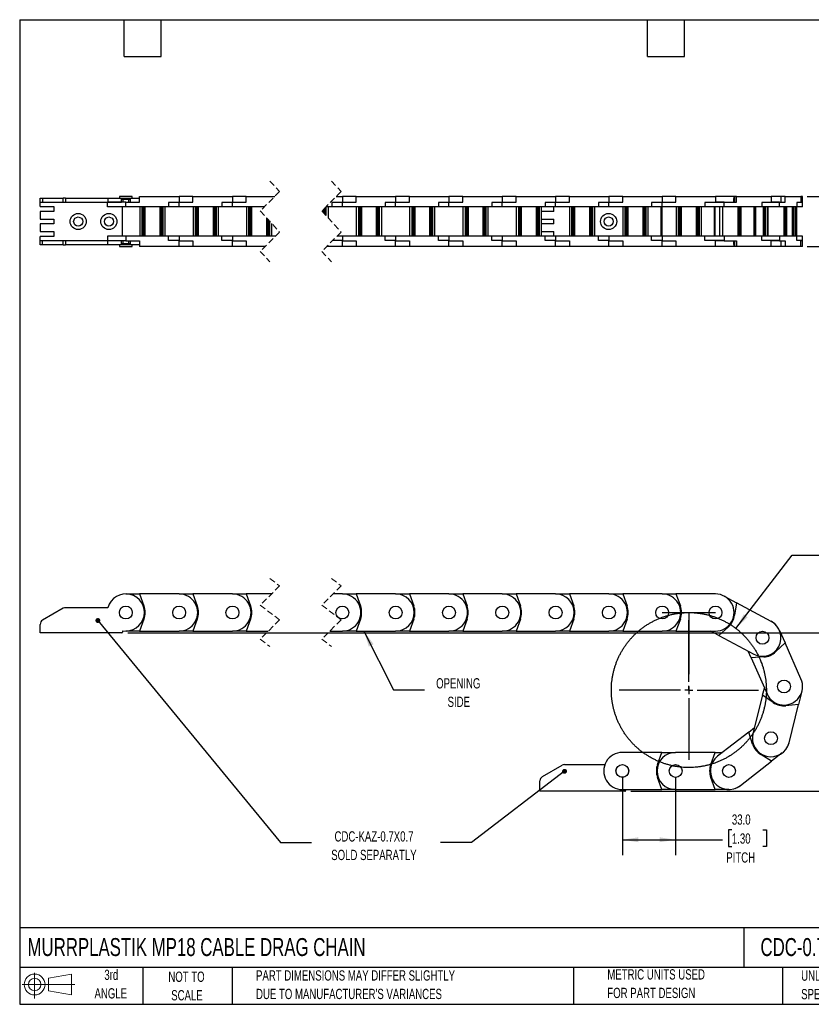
# Model space of a CAD drawing. Header units: millimetres. Extents: x 19 to 819, y 19 to 629.
# Tile 1 of 6: x 19 to 509, y 19 to 629. Entities that reach past the tile are written whole.
import ezdxf

# ---------------------------------------------------------------- set-up
doc = ezdxf.new("R2010")
doc.units = ezdxf.units.MM
doc.header["$LTSCALE"] = 3
doc.linetypes.add('CENTERX2', pattern=[20.32, 12.7, -2.54, 2.54, -2.54])
doc.linetypes.add('HIDDEN', pattern=[1.905, 1.27, -0.635])
doc.layers.add('CENTER', color=40, linetype='CENTERX2')
doc.layers.add('SLD-DEFPOINTS', color=7, linetype='Continuous')
doc.layers.add('DIMENSIONS', color=140, linetype='Continuous', lineweight=25)
doc.layers.add('TEXT', color=140, linetype='Continuous', lineweight=25)
doc.styles.add('SLDTEXTSTYLE0', font='TXT', dxfattribs={"width": 0.7})
doc.dimstyles.new('SLDDIMSTYLE0', dxfattribs={"dimtxt": 6.474023, "dimasz": 9.906, "dimexe": 0, "dimexo": 0.0625, "dimgap": 1.618506, "dimtad": 0, "dimtih": 1, "dimtoh": 1, "dimrnd": 1e-09, "dimzin": 4, "dimdsep": 46, "dimtxsty": 'SLDTEXTSTYLE0', "dimsah": 1, "dimcen": 0, "dimadec": 0, "dimazin": 1, "dimtfac": 1, "dimtofl": 0, "dimtmove": 0, "dimatfit": 3, "dimfxl": 0, "dimfrac": 2, "dimtolj": 1, "dimtzin": 12, "dimarcsym": 0})
doc.dimstyles.new('SLDDIMSTYLE1', dxfattribs={"dimtxt": 6.474023, "dimasz": 9.906, "dimexe": 0, "dimexo": 0.0625, "dimgap": 1.618506, "dimtad": 0, "dimtih": 1, "dimtoh": 1, "dimrnd": 1e-09, "dimzin": 4, "dimdsep": 46, "dimtxsty": 'SLDTEXTSTYLE0', "dimsah": 1, "dimcen": 0.09, "dimadec": 0, "dimazin": 1, "dimtfac": 1, "dimtofl": 0, "dimtmove": 0, "dimatfit": 3, "dimfxl": 0, "dimfrac": 2, "dimtolj": 1, "dimtzin": 12, "dimarcsym": 0})
doc.dimstyles.new('SLDDIMSTYLE2', dxfattribs={"dimtxt": 0.18, "dimasz": 3.048, "dimexe": 0, "dimexo": 0.0625, "dimgap": 0, "dimtad": 0, "dimtih": 1, "dimtoh": 1, "dimdec": 0, "dimrnd": 1e-09, "dimzin": 0, "dimdsep": 46, "dimtxsty": 'Standard', "dimblk1": 'DOT', "dimblk2": 'DOT', "dimsah": 1, "dimcen": 0.09, "dimadec": 0, "dimazin": 0, "dimtfac": 3.048, "dimtdec": 0, "dimtofl": 0, "dimtmove": 0, "dimatfit": 3, "dimldrblk": 'DOT', "dimfxl": 0, "dimfrac": 2, "dimtolj": 1, "dimtzin": 0, "dimarcsym": 0})
doc.dimstyles.new('SLDDIMSTYLE3', dxfattribs={"dimtxt": 0.18, "dimasz": 9.906, "dimexe": 0, "dimexo": 0.0625, "dimgap": 0, "dimtad": 0, "dimtih": 1, "dimtoh": 1, "dimdec": 0, "dimrnd": 1e-09, "dimzin": 0, "dimdsep": 46, "dimtxsty": 'Standard', "dimsah": 1, "dimcen": 0.09, "dimadec": 0, "dimazin": 0, "dimtfac": 9.906, "dimtdec": 0, "dimtofl": 0, "dimtmove": 0, "dimatfit": 3, "dimfxl": 0, "dimfrac": 2, "dimtolj": 1, "dimtzin": 0, "dimarcsym": 0})

# ---------------------------------------------------------------- blocks, each defined once
blk = doc.blocks.new('Block11')
at = {"color": 7, "linetype": 'Continuous', "lineweight": 18}
for p, q in [((7.77, 15.93), (7.77, 0)), ((16.44, 12.5), (30.53, 15.1)), ((16.44, 4.79), (16.44, 12.5)), ((30.53, 15.1), (30.53, 2.19)), ((0, 8.65), (32.62, 8.65)), ((16.44, 4.79), (30.53, 2.19))]:
    blk.add_line(p, q, dxfattribs=at)
for radius in [6.45, 3.86]:
    blk.add_circle((7.77, 8.65), radius, dxfattribs=at)
blk = doc.blocks.new('Block12')
at = {"layer": 'SLD-DEFPOINTS'}
blk.add_blockref('Block11', (0, 0), dxfattribs=at)
blk = doc.blocks.new('SW_BROKEN_VIEW_0')
at = {"color": 0, "linetype": 'CENTERX2'}
for p, q in [((0, 0), (33, 0)), ((16.5, 0), (16.5, -48))]:
    blk.add_line(p, q, dxfattribs=at)
at = {"color": 0}
blk.add_open_spline([(62.4, -33.97), (61.76, -32), (61.03, -30.07), (60.21, -28.17), (59.32, -26.31), (58.35, -24.49), (57.3, -22.71), (56.17, -20.98), (54.97, -19.3), (53.7, -17.67), (52.36, -16.1), (50.96, -14.58), (49.49, -13.13), (47.96, -11.74), (46.37, -10.42), (44.72, -9.17), (43.03, -8), (41.28, -6.89), (39.49, -5.86), (37.66, -4.91), (35.78, -4.04), (33.87, -3.25), (31.93, -2.55), (29.96, -1.93), (27.97, -1.39), (25.95, -0.94), (23.92, -0.58), (21.87, -0.3), (19.81, -0.11), (17.75, -0.02), (15.69, -0.01), (13.62, -0.09), (11.56, -0.25), (9.51, -0.51), (7.48, -0.86), (5.46, -1.29), (3.46, -1.81), (1.48, -2.41), (-0.47, -3.1), (-2.38, -3.87), (-4.26, -4.72), (-6.11, -5.66), (-7.91, -6.67), (-9.66, -7.76), (-11.37, -8.92), (-13.02, -10.15), (-14.63, -11.46), (-16.17, -12.83), (-17.65, -14.27), (-19.07, -15.77), (-20.42, -17.33), (-21.71, -18.95), (-22.92, -20.62), (-24.07, -22.34), (-25.13, -24.11), (-26.12, -25.92), (-27.03, -27.78), (-27.86, -29.67), (-28.61, -31.59), (-29.27, -33.55), (-29.85, -35.53), (-30.35, -37.54), (-30.75, -39.56), (-31.07, -41.6), (-31.3, -43.66), (-31.45, -45.72), (-31.5, -47.78), (-31.46, -49.85), (-31.34, -51.91), (-31.13, -53.96), (-30.83, -56.01), (-30.44, -58.04), (-29.96, -60.05), (-29.4, -62.03), (-28.76, -64), (-28.03, -65.93), (-27.21, -67.83), (-26.32, -69.69), (-25.35, -71.51), (-24.3, -73.29), (-23.17, -75.02), (-21.97, -76.7), (-20.7, -78.33), (-19.36, -79.9), (-17.96, -81.42), (-16.49, -82.87), (-14.96, -84.26), (-13.37, -85.58), (-11.72, -86.83), (-10.03, -88), (-8.28, -89.11), (-6.49, -90.14), (-4.66, -91.09), (-2.78, -91.96), (-0.87, -92.75), (1.07, -93.45), (3.04, -94.07), (5.03, -94.61), (7.05, -95.06), (9.08, -95.42), (11.13, -95.7), (13.19, -95.89), (15.25, -95.98), (17.31, -95.99), (19.38, -95.91), (21.44, -95.75), (23.49, -95.49), (25.52, -95.14), (27.54, -94.71), (29.54, -94.19), (31.52, -93.59), (33.47, -92.9), (35.38, -92.13), (37.26, -91.28), (39.11, -90.34), (40.91, -89.33), (42.66, -88.24), (44.37, -87.08), (46.02, -85.85), (47.63, -84.54), (49.17, -83.17), (50.65, -81.73), (52.07, -80.23), (53.42, -78.67), (54.71, -77.05), (55.92, -75.38), (57.07, -73.66), (58.13, -71.89), (59.12, -70.08), (60.03, -68.22), (60.86, -66.33), (61.61, -64.41), (62.27, -62.45), (62.85, -60.47), (63.35, -58.46), (63.75, -56.44), (64.07, -54.4), (64.3, -52.34), (64.45, -50.28), (64.5, -48.22), (64.46, -46.15), (64.34, -44.09), (64.13, -42.04), (63.83, -39.99), (63.44, -37.96), (62.96, -35.95), (62.4, -33.97), (62.6, -34.63), (62.4, -33.97)], degree=3, knots=[0, 0, 0, 0, 0.006849, 0.013698, 0.020548, 0.027397, 0.034246, 0.041096, 0.047945, 0.054794, 0.061644, 0.068493, 0.075342, 0.082192, 0.089041, 0.09589, 0.10274, 0.109589, 0.116438, 0.123287, 0.130137, 0.136986, 0.143835, 0.150685, 0.157534, 0.164383, 0.171233, 0.178082, 0.184931, 0.191781, 0.19863, 0.205479, 0.212329, 0.219178, 0.226027, 0.232877, 0.239726, 0.246575, 0.253424, 0.260274, 0.267123, 0.273972, 0.280822, 0.287671, 0.29452, 0.30137, 0.308219, 0.315068, 0.321918, 0.328767, 0.335616, 0.342466, 0.349315, 0.356164, 0.363014, 0.369863, 0.376712, 0.383562, 0.390411, 0.39726, 0.404109, 0.410959, 0.417808, 0.424657, 0.431507, 0.438356, 0.445205, 0.452055, 0.458904, 0.465753, 0.472603, 0.479452, 0.486301, 0.493151, 0.5, 0.506849, 0.513699, 0.520548, 0.527397, 0.534246, 0.541096, 0.547945, 0.554794, 0.561644, 0.568493, 0.575342, 0.582192, 0.589041, 0.59589, 0.60274, 0.609589, 0.616438, 0.623288, 0.630137, 0.636986, 0.643835, 0.650685, 0.657534, 0.664383, 0.671233, 0.678082, 0.684931, 0.691781, 0.69863, 0.705479, 0.712329, 0.719178, 0.726027, 0.732877, 0.739726, 0.746575, 0.753425, 0.760274, 0.767123, 0.773973, 0.780822, 0.787671, 0.794521, 0.80137, 0.808219, 0.815068, 0.821918, 0.828767, 0.835616, 0.842466, 0.849315, 0.856164, 0.863014, 0.869863, 0.876712, 0.883562, 0.890411, 0.89726, 0.90411, 0.910959, 0.917808, 0.924658, 0.931507, 0.938356, 0.945205, 0.952055, 0.958904, 0.965753, 0.972603, 0.979452, 0.986301, 0.993151, 1, 1, 1, 1], dxfattribs=at)
blk = doc.blocks.new('_D')
at = {"layer": 'DIMENSIONS'}
for p, q in [((539.34, 306.58), (537.17, 306.58)), ((537.17, 306.58), (537.17, 296.29)), ((558.58, 306.58), (560.76, 306.58)), ((560.76, 306.58), (560.76, 296.29)), ((462.44, 251.75), (497.15, 297.17)), ((497.15, 297.17), (513.82, 297.17)), ((537.17, 296.29), (539.34, 296.29)), ((560.76, 296.29), (558.58, 296.29))]:
    blk.add_line(p, q, dxfattribs=at)
blk.add_solid([(462.44, 251.75), (469.66, 258.7), (467.24, 260.55)], dxfattribs=at)
at = {"layer": 'DIMENSIONS', "char_height": 6.35, "attachment_point": 1, "style": 'SLDTEXTSTYLE0'}
for s, insert in [('R48.0', (536.4, 316.21)), ('1.89', (539.34, 304.47)), ('BEND RADIUS', (518.58, 292.73))]:
    blk.add_mtext(s, dxfattribs=dict(at, insert=insert))
blk = doc.blocks.new('_D_1')
at = {"layer": 'DIMENSIONS'}
for p, q in [((392.11, 159.71), (392.11, 111.4)), ((425.11, 159.71), (425.11, 111.4)), ((459.93, 126.98), (457.76, 126.98)), ((457.76, 126.98), (457.76, 116.69)), ((479.17, 126.98), (481.35, 126.98)), ((481.35, 126.98), (481.35, 116.69)), ((392.11, 120.92), (425.11, 120.92)), ((425.11, 120.92), (454.14, 120.92)), ((457.76, 116.69), (459.93, 116.69)), ((481.35, 116.69), (479.17, 116.69))]:
    blk.add_line(p, q, dxfattribs=at)
for points in [[(392.11, 120.92), (402.02, 119.4), (402.02, 122.45)], [(425.11, 120.92), (415.21, 122.45), (415.21, 119.4)]]:
    blk.add_solid(points, dxfattribs=at)
at = {"layer": 'DIMENSIONS', "char_height": 6.35, "attachment_point": 1, "style": 'SLDTEXTSTYLE0'}
for s, insert in [('33.0', (459.93, 136.62)), ('1.30', (459.93, 124.88)), ('PITCH', (456.46, 113.14))]:
    blk.add_mtext(s, dxfattribs=dict(at, insert=insert))
blk = doc.blocks.new('_D_2')
at = {"layer": 'DIMENSIONS'}
for p, q in [((86.07, 249.02), (544.03, 249.02)), ((534.51, 249.02), (534.51, 218.12)), ((524.89, 206.38), (522.72, 206.38)), ((522.72, 206.38), (522.72, 196.09)), ((544.13, 206.38), (546.3, 206.38)), ((546.3, 206.38), (546.3, 196.09)), ((522.72, 196.09), (524.89, 196.09)), ((546.3, 196.09), (544.13, 196.09)), ((534.51, 150.92), (534.51, 194.64)), ((397.42, 150.92), (544.03, 150.92))]:
    blk.add_line(p, q, dxfattribs=at)
for points in [[(534.51, 249.02), (532.99, 239.11), (536.03, 239.11)], [(534.51, 150.92), (536.03, 160.83), (532.99, 160.83)]]:
    blk.add_solid(points, dxfattribs=at)
at = {"layer": 'DIMENSIONS', "char_height": 6.35, "attachment_point": 1, "style": 'SLDTEXTSTYLE0'}
for s, insert in [('96.0', (524.89, 216.02)), ('3.78', (524.89, 204.28))]:
    blk.add_mtext(s, dxfattribs=dict(at, insert=insert))
blk = doc.blocks.new('_Dot')
at = {"color": 0, "linetype": 'ByBlock', "lineweight": -2}
blk.add_line((-0.5, 0), (-1, 0), dxfattribs=at)
at = {"color": 0, "linetype": 'ByBlock', "const_width": 0.5}
blk.add_lwpolyline([(-0.25, 0, 1), (0.25, 0, 1)], format="xyb", close=True, dxfattribs=at)
blk = doc.blocks.new('SW_CENTERMARKSYMBOL_0')
at = {"layer": 'CENTER', "color": 0}
for p, q in [((0, 5.08), (0, 50.54)), ((-5.08, 0), (-50.54, 0)), ((0, 0), (-2.54, 0)), ((0, 0), (0, 2.54)), ((0, 0), (0, -2.54)), ((0, 0), (2.54, 0)), ((5.08, 0), (50.54, 0)), ((0, -5.08), (0, -50.54))]:
    blk.add_line(p, q, dxfattribs=at)
blk = doc.blocks.new('_D_3')
at = {"layer": 'DIMENSIONS'}
for p, q in [((552.53, 539.71), (533.48, 539.71)), ((533.48, 539.71), (533.48, 519.2)), ((564.2, 539.71), (562.03, 539.71)), ((562.03, 539.71), (562.03, 529.42)), ((583.44, 539.71), (585.61, 539.71)), ((585.61, 539.71), (585.61, 529.42)), ((562.03, 529.42), (564.2, 529.42)), ((585.61, 529.42), (583.44, 529.42)), ((506.52, 519.2), (543.01, 519.2)), ((533.48, 519.2), (533.48, 488.2)), ((506.52, 488.2), (543.01, 488.2))]:
    blk.add_line(p, q, dxfattribs=at)
for points in [[(533.48, 519.2), (531.96, 509.29), (535.01, 509.29)], [(533.48, 488.2), (535.01, 498.11), (531.96, 498.11)]]:
    blk.add_solid(points, dxfattribs=at)
at = {"layer": 'DIMENSIONS', "char_height": 6.35, "attachment_point": 1, "style": 'SLDTEXTSTYLE0'}
for s, insert in [('31.0', (564.2, 549.34)), ('1.22', (564.2, 537.61))]:
    blk.add_mtext(s, dxfattribs=dict(at, insert=insert))

msp = doc.modelspace()

# ---------------------------------------------------------------- linework, layer by layer
at = {"color": 7, "linetype": 'HIDDEN', "lineweight": 18}
for p, q in [((173.936, 528.724), (179.936, 522.212)), ((212.036, 528.724), (218.036, 522.212)), ((179.936, 522.212), (167.936, 510.212)), ((218.036, 522.212), (206.036, 510.212)), ((167.936, 510.212), (179.936, 497.187)), ((206.036, 510.212), (218.036, 497.187)), ((179.936, 497.187), (167.936, 485.187)), ((218.036, 497.187), (206.036, 485.187)), ((167.936, 485.187), (173.936, 478.674)), ((206.036, 485.187), (212.036, 478.674)), ((173.936, 282.643), (179.936, 278.131)), ((212.036, 282.643), (218.036, 278.131)), ((179.936, 278.131), (167.936, 266.131)), ((218.036, 278.131), (206.036, 266.131)), ((167.936, 266.131), (179.936, 257.106)), ((206.036, 266.131), (218.036, 257.106)), ((179.936, 257.106), (167.936, 245.106)), ((218.036, 257.106), (206.036, 245.106)), ((167.936, 245.106), (173.936, 240.593)), ((206.036, 245.106), (212.036, 240.593))]:
    msp.add_line(p, q, dxfattribs=at)
for p, q in [((80.757, 519.199), (80.757, 518.049)), ((88.757, 519.199), (80.757, 519.199)), ((88.757, 518.049), (88.757, 519.199)), ((93.288, 519.199), (117.757, 519.199)), ((93.288, 515.699), (93.288, 519.199)), ((117.757, 519.199), (117.757, 515.499)), ((126.288, 519.199), (117.757, 519.199)), ((126.288, 515.699), (126.288, 519.199)), ((126.288, 519.199), (150.757, 519.199)), ((150.757, 519.199), (150.757, 515.499)), ((159.288, 519.199), (150.757, 519.199)), ((159.288, 519.199), (176.924, 519.199)), ((159.288, 515.699), (159.288, 519.199)), ((215.024, 519.199), (218.787, 519.199)), ((218.787, 519.199), (218.787, 515.499)), ((227.318, 519.199), (218.787, 519.199)), ((227.318, 515.699), (227.318, 519.199)), ((227.318, 519.199), (251.787, 519.199)), ((251.787, 519.199), (251.787, 515.499)), ((260.318, 519.199), (251.787, 519.199)), ((260.318, 515.699), (260.318, 519.199)), ((260.318, 519.199), (284.787, 519.199)), ((284.787, 519.199), (284.787, 515.499)), ((293.318, 519.199), (284.787, 519.199)), ((293.318, 515.699), (293.318, 519.199)), ((293.318, 519.199), (317.787, 519.199)), ((317.787, 519.199), (317.787, 515.499)), ((326.318, 519.199), (317.787, 519.199)), ((326.318, 519.199), (350.787, 519.199)), ((326.318, 515.699), (326.318, 519.199)), ((350.787, 519.199), (350.787, 515.499)), ((359.318, 519.199), (350.787, 519.199)), ((359.318, 515.699), (359.318, 519.199)), ((359.318, 519.199), (383.787, 519.199)), ((383.787, 519.199), (383.787, 515.499)), ((392.318, 519.199), (383.787, 519.199)), ((392.318, 519.199), (416.787, 519.199)), ((392.318, 515.699), (392.318, 519.199)), ((416.787, 519.199), (416.787, 515.499)), ((425.318, 519.199), (416.787, 519.199)), ((425.318, 519.199), (449.787, 519.199)), ((425.318, 515.699), (425.318, 519.199)), ((449.787, 519.199), (449.787, 515.499)), ((461.287, 519.199), (449.787, 519.199)), ((461.287, 517.899), (461.287, 519.199)), ((461.614, 519.199), (461.287, 519.199)), ((461.614, 519.199), (461.614, 515.699)), ((462.744, 519.199), (461.614, 519.199)), ((462.744, 515.699), (462.744, 519.199)), ((462.744, 519.199), (484.301, 519.199)), ((490.359, 519.199), (484.301, 519.199)), ((484.301, 519.199), (484.301, 515.699)), ((490.359, 515.699), (490.359, 519.199)), ((492.825, 519.199), (490.359, 519.199)), ((492.825, 515.699), (492.825, 519.199)), ((492.825, 519.199), (502.707, 519.199)), ((503.686, 519.199), (502.707, 519.199)), ((502.707, 519.199), (502.707, 515.699)), ((503.686, 515.499), (503.686, 519.199)), ((31.757, 515.699), (31.757, 518.049)), ((31.757, 518.049), (33.257, 518.049)), ((31.757, 515.699), (33.257, 515.699)), ((31.757, 512.949), (31.757, 515.699)), ((31.757, 512.949), (40.257, 512.949)), ((33.257, 518.049), (33.257, 515.699)), ((33.257, 518.049), (45.96, 518.049)), ((33.257, 515.699), (45.96, 515.699)), ((40.257, 512.949), (40.257, 509.849)), ((45.96, 515.699), (45.96, 518.049)), ((47.46, 518.049), (45.96, 518.049)), ((45.96, 515.699), (47.46, 515.699)), ((47.46, 518.049), (47.46, 515.699)), ((47.46, 518.049), (73.656, 518.049)), ((47.46, 515.699), (73.656, 515.699)), ((73.432, 512.699), (73.432, 515.699)), ((84.757, 512.699), (73.432, 512.699)), ((73.656, 518.049), (73.656, 515.699)), ((73.656, 518.049), (93.288, 518.049)), ((84.757, 515.699), (73.656, 515.699)), ((73.656, 515.699), (82.007, 515.699)), ((82.007, 517.449), (87.507, 517.449)), ((82.007, 515.699), (82.007, 517.449)), ((82.757, 494.699), (82.757, 512.699)), ((82.807, 517.449), (82.807, 515.699)), ((84.757, 512.699), (84.757, 515.699)), ((84.757, 515.699), (93.288, 515.699)), ((111.221, 512.699), (84.757, 512.699)), ((86.707, 515.699), (86.707, 517.449)), ((87.507, 517.449), (87.507, 515.699)), ((93.407, 512.699), (93.407, 494.699)), ((94.907, 494.699), (94.907, 512.699)), ((95.157, 512.699), (95.157, 494.699)), ((95.457, 494.699), (95.457, 512.699)), ((96.087, 494.699), (96.087, 512.699)), ((96.283, 512.699), (96.283, 494.699)), ((96.757, 494.699), (96.757, 512.699)), ((105.757, 512.699), (105.757, 494.699)), ((106.232, 494.699), (106.232, 512.699)), ((106.427, 512.699), (106.427, 494.699)), ((107.058, 512.699), (107.058, 494.699)), ((107.358, 494.699), (107.358, 512.699)), ((107.607, 512.699), (107.607, 494.699)), ((109.107, 494.699), (109.107, 512.699)), ((111.221, 515.499), (111.221, 512.699)), ((117.757, 515.499), (111.221, 515.499)), ((117.757, 512.699), (111.221, 512.699)), ((117.757, 512.699), (117.757, 515.699)), ((117.757, 515.699), (126.288, 515.699)), ((144.221, 512.699), (117.757, 512.699)), ((126.407, 512.699), (126.407, 494.699)), ((127.907, 494.699), (127.907, 512.699)), ((128.157, 512.699), (128.157, 494.699)), ((128.457, 494.699), (128.457, 512.699)), ((129.087, 494.699), (129.087, 512.699)), ((129.283, 512.699), (129.283, 494.699)), ((129.757, 494.699), (129.757, 512.699)), ((138.757, 512.699), (138.757, 494.699)), ((139.232, 494.699), (139.232, 512.699)), ((139.427, 512.699), (139.427, 494.699)), ((140.058, 512.699), (140.058, 494.699)), ((140.358, 494.699), (140.358, 512.699)), ((140.607, 512.699), (140.607, 494.699)), ((142.107, 494.699), (142.107, 512.699)), ((144.221, 515.499), (144.221, 512.699)), ((150.757, 515.499), (144.221, 515.499)), ((150.757, 512.699), (144.221, 512.699)), ((150.757, 512.699), (150.757, 515.699)), ((150.757, 515.699), (159.288, 515.699)), ((170.424, 512.699), (150.757, 512.699)), ((159.407, 512.699), (159.407, 494.699)), ((160.907, 494.699), (160.907, 512.699)), ((161.157, 512.699), (161.157, 494.699)), ((161.457, 494.699), (161.457, 512.699)), ((162.087, 494.699), (162.087, 512.699)), ((162.283, 512.699), (162.283, 494.699)), ((162.757, 494.699), (162.757, 512.699)), ((208.088, 512.263), (208.088, 507.985)), ((208.388, 507.66), (208.388, 512.563)), ((212.251, 512.699), (208.524, 512.699)), ((208.637, 512.699), (208.637, 507.389)), ((210.137, 505.761), (210.137, 512.699)), ((212.251, 515.499), (212.251, 512.699)), ((218.787, 515.499), (212.251, 515.499)), ((218.787, 512.699), (212.251, 512.699)), ((218.787, 512.699), (218.787, 515.699)), ((218.787, 515.699), (227.318, 515.699)), ((245.251, 512.699), (218.787, 512.699)), ((227.437, 512.699), (227.437, 494.699)), ((228.937, 494.699), (228.937, 512.699)), ((229.187, 512.699), (229.187, 494.699)), ((229.487, 494.699), (229.487, 512.699)), ((230.117, 494.699), (230.117, 512.699)), ((230.313, 512.699), (230.313, 494.699)), ((230.787, 494.699), (230.787, 512.699)), ((239.787, 512.699), (239.787, 494.699)), ((240.262, 494.699), (240.262, 512.699)), ((240.457, 512.699), (240.457, 494.699)), ((241.088, 512.699), (241.088, 494.699)), ((241.388, 494.699), (241.388, 512.699)), ((241.637, 512.699), (241.637, 494.699)), ((243.137, 494.699), (243.137, 512.699)), ((245.251, 515.499), (245.251, 512.699)), ((251.787, 515.499), (245.251, 515.499)), ((251.787, 512.699), (245.251, 512.699)), ((251.787, 512.699), (251.787, 515.699)), ((251.787, 515.699), (260.318, 515.699)), ((278.251, 512.699), (251.787, 512.699)), ((260.437, 512.699), (260.437, 494.699)), ((261.937, 494.699), (261.937, 512.699)), ((262.187, 512.699), (262.187, 494.699)), ((262.487, 494.699), (262.487, 512.699)), ((263.117, 494.699), (263.117, 512.699)), ((263.313, 512.699), (263.313, 494.699)), ((263.787, 494.699), (263.787, 512.699)), ((272.787, 512.699), (272.787, 494.699)), ((273.262, 494.699), (273.262, 512.699)), ((273.457, 512.699), (273.457, 494.699)), ((274.088, 512.699), (274.088, 494.699)), ((274.388, 494.699), (274.388, 512.699)), ((274.637, 512.699), (274.637, 494.699)), ((276.137, 494.699), (276.137, 512.699)), ((278.251, 515.499), (278.251, 512.699)), ((284.787, 515.499), (278.251, 515.499)), ((284.787, 512.699), (278.251, 512.699)), ((284.787, 512.699), (284.787, 515.699)), ((284.787, 515.699), (293.318, 515.699)), ((311.251, 512.699), (284.787, 512.699)), ((293.437, 512.699), (293.437, 494.699)), ((294.937, 494.699), (294.937, 512.699)), ((295.187, 512.699), (295.187, 494.699)), ((295.487, 494.699), (295.487, 512.699)), ((296.117, 494.699), (296.117, 512.699)), ((296.313, 512.699), (296.313, 494.699)), ((296.787, 494.699), (296.787, 512.699)), ((305.787, 512.699), (305.787, 494.699)), ((306.262, 494.699), (306.262, 512.699)), ((306.457, 512.699), (306.457, 494.699)), ((307.088, 512.699), (307.088, 494.699)), ((307.388, 494.699), (307.388, 512.699)), ((307.637, 512.699), (307.637, 494.699)), ((309.137, 494.699), (309.137, 512.699)), ((311.251, 515.499), (311.251, 512.699)), ((317.787, 515.499), (311.251, 515.499)), ((317.787, 512.699), (311.251, 512.699)), ((317.787, 512.699), (317.787, 515.699)), ((317.787, 515.699), (326.318, 515.699)), ((344.251, 512.699), (317.787, 512.699)), ((326.437, 512.699), (326.437, 494.699)), ((327.937, 494.699), (327.937, 512.699)), ((328.187, 512.699), (328.187, 494.699)), ((328.487, 494.699), (328.487, 512.699)), ((329.117, 494.699), (329.117, 512.699)), ((329.313, 512.699), (329.313, 494.699)), ((329.787, 494.699), (329.787, 512.699)), ((338.787, 512.699), (338.787, 494.699)), ((339.262, 494.699), (339.262, 512.699)), ((339.457, 512.699), (339.457, 494.699)), ((340.088, 512.699), (340.088, 494.699)), ((340.388, 494.699), (340.388, 512.699)), ((340.637, 512.699), (340.637, 494.699)), ((342.137, 494.699), (342.137, 512.699)), ((344.251, 515.499), (344.251, 512.699)), ((350.787, 515.499), (344.251, 515.499)), ((350.787, 512.699), (344.251, 512.699)), ((349.611, 509.899), (349.611, 512.699)), ((350.787, 512.699), (350.787, 515.699)), ((350.787, 515.699), (359.318, 515.699)), ((377.251, 512.699), (350.787, 512.699)), ((359.437, 512.699), (359.437, 494.699)), ((360.937, 494.699), (360.937, 512.699)), ((361.187, 512.699), (361.187, 494.699)), ((361.487, 494.699), (361.487, 512.699)), ((362.117, 494.699), (362.117, 512.699)), ((362.313, 512.699), (362.313, 494.699)), ((362.787, 494.699), (362.787, 512.699)), ((371.787, 512.699), (371.787, 494.699)), ((372.262, 494.699), (372.262, 512.699)), ((372.457, 512.699), (372.457, 494.699)), ((373.088, 512.699), (373.088, 494.699)), ((373.388, 494.699), (373.388, 512.699)), ((373.637, 512.699), (373.637, 494.699)), ((375.137, 494.699), (375.137, 512.699)), ((377.251, 515.499), (377.251, 512.699)), ((383.787, 515.499), (377.251, 515.499)), ((383.787, 512.699), (377.251, 512.699)), ((383.787, 512.699), (383.787, 515.699)), ((383.787, 515.699), (392.318, 515.699)), ((410.251, 512.699), (383.787, 512.699)), ((392.437, 512.699), (392.437, 494.699)), ((393.937, 494.699), (393.937, 512.699)), ((394.187, 512.699), (394.187, 494.699)), ((394.487, 494.699), (394.487, 512.699)), ((395.117, 494.699), (395.117, 512.699)), ((395.313, 512.699), (395.313, 494.699)), ((395.787, 494.699), (395.787, 512.699)), ((404.787, 512.699), (404.787, 494.699)), ((405.262, 494.699), (405.262, 512.699)), ((405.457, 512.699), (405.457, 494.699)), ((406.088, 512.699), (406.088, 494.699)), ((406.388, 494.699), (406.388, 512.699)), ((406.637, 512.699), (406.637, 494.699)), ((408.137, 494.699), (408.137, 512.699)), ((410.251, 515.499), (410.251, 512.699)), ((416.787, 515.499), (410.251, 515.499)), ((416.787, 512.699), (410.251, 512.699)), ((415.961, 512.699), (415.961, 494.699)), ((416.461, 512.699), (416.461, 494.699)), ((416.787, 512.699), (416.787, 515.699)), ((416.787, 515.699), (425.318, 515.699)), ((443.251, 512.699), (416.787, 512.699)), ((425.437, 512.699), (425.437, 494.699)), ((426.937, 494.699), (426.937, 512.699)), ((427.187, 512.699), (427.187, 494.699)), ((427.487, 494.699), (427.487, 512.699)), ((428.117, 494.699), (428.117, 512.699)), ((428.313, 512.699), (428.313, 494.699)), ((428.787, 494.699), (428.787, 512.699)), ((437.787, 512.699), (437.787, 494.699)), ((438.262, 494.699), (438.262, 512.699)), ((438.457, 512.699), (438.457, 494.699)), ((439.088, 512.699), (439.088, 494.699)), ((439.388, 494.699), (439.388, 512.699)), ((439.637, 512.699), (439.637, 494.699)), ((441.137, 494.699), (441.137, 512.699)), ((443.251, 515.499), (443.251, 512.699)), ((449.787, 515.499), (443.251, 515.499)), ((455.229, 512.699), (443.251, 512.699)), ((448.961, 512.699), (448.961, 494.699)), ((449.461, 512.699), (449.461, 494.699)), ((455.229, 515.499), (449.787, 515.499)), ((455.229, 515.699), (449.876, 515.699)), ((452.167, 512.699), (452.167, 494.699)), ((452.226, 512.699), (452.226, 494.699)), ((454.258, 494.699), (454.258, 512.699)), ((455.229, 512.699), (455.229, 515.699)), ((455.229, 515.699), (462.744, 515.699)), ((478.543, 512.699), (455.229, 512.699)), ((461.112, 517.899), (461.287, 517.899)), ((461.112, 515.699), (461.112, 517.899)), ((461.112, 517.699), (461.183, 517.699)), ((461.183, 515.699), (461.183, 517.699)), ((463.783, 512.699), (463.783, 494.699)), ((463.788, 494.699), (463.788, 512.699)), ((464.229, 494.699), (464.229, 512.699)), ((464.784, 494.699), (464.784, 512.699)), ((465.031, 512.699), (465.031, 494.699)), ((465.611, 494.699), (465.611, 512.699)), ((473.54, 512.699), (473.54, 494.699)), ((473.803, 494.699), (473.803, 512.699)), ((473.893, 512.699), (473.893, 494.699)), ((474.449, 512.699), (474.449, 494.699)), ((474.607, 494.699), (474.607, 512.699)), ((478.543, 515.499), (478.543, 512.699)), ((484.235, 515.499), (478.543, 515.499)), ((489.379, 512.699), (478.543, 512.699)), ((479.442, 512.699), (479.442, 494.699)), ((479.57, 494.699), (479.57, 512.699)), ((480.591, 494.699), (480.591, 512.699)), ((480.996, 494.699), (480.996, 512.699)), ((482.174, 494.699), (482.174, 512.699)), ((482.331, 494.699), (482.331, 512.699)), ((489.379, 515.699), (484.301, 515.699)), ((489.379, 515.499), (484.301, 515.499)), ((489.379, 512.699), (489.379, 515.499)), ((500.067, 512.699), (489.379, 512.699)), ((489.409, 515.699), (492.825, 515.699)), ((491.985, 512.699), (491.985, 494.699)), ((492.382, 494.699), (492.382, 512.699)), ((492.877, 494.699), (492.877, 512.699)), ((493.132, 494.699), (493.132, 512.699)), ((493.354, 512.699), (493.354, 494.699)), ((493.86, 494.699), (493.86, 512.699)), ((497.494, 512.699), (497.494, 494.699)), ((497.537, 494.699), (497.537, 512.699)), ((497.562, 512.699), (497.562, 494.699)), ((497.588, 494.699), (497.588, 512.699)), ((498.519, 494.699), (498.519, 512.699)), ((499.516, 494.699), (499.516, 512.699)), ((499.865, 494.699), (499.865, 512.699)), ((500.039, 494.699), (500.039, 512.699)), ((503.686, 512.699), (500.039, 512.699)), ((500.067, 515.499), (500.067, 512.699)), ((502.677, 515.499), (500.067, 515.499)), ((503.686, 515.699), (502.707, 515.699)), ((503.686, 515.499), (502.707, 515.499)), ((503.686, 512.699), (503.686, 515.499)), ((31.757, 509.849), (31.757, 505.149)), ((40.257, 509.849), (31.757, 509.849)), ((171.757, 506.064), (171.757, 494.699)), ((206.787, 510.963), (206.787, 509.397)), ((207.262, 508.882), (207.262, 511.437)), ((207.457, 511.633), (207.457, 508.669)), ((349.611, 509.899), (342.137, 509.899)), ((31.757, 505.149), (40.257, 505.149)), ((31.757, 502.249), (31.757, 497.549)), ((40.257, 502.249), (31.757, 502.249)), ((40.257, 505.149), (40.257, 502.249)), ((172.232, 494.699), (172.232, 505.549)), ((172.427, 505.337), (172.427, 494.699)), ((173.058, 504.653), (173.058, 494.699)), ((173.358, 494.699), (173.358, 504.327)), ((173.607, 504.056), (173.607, 494.699)), ((175.107, 494.699), (175.107, 502.428)), ((342.137, 505.199), (349.611, 505.199)), ((349.611, 502.199), (342.137, 502.199)), ((349.611, 502.199), (349.611, 505.199)), ((31.757, 497.549), (40.257, 497.549)), ((40.257, 494.449), (31.757, 494.449)), ((31.757, 491.699), (31.757, 494.449)), ((40.257, 497.549), (40.257, 494.449)), ((73.432, 494.699), (73.432, 491.699)), ((84.757, 494.699), (73.432, 494.699)), ((84.757, 494.699), (84.757, 491.699)), ((111.221, 494.699), (84.757, 494.699)), ((117.757, 494.699), (111.221, 494.699)), ((111.221, 491.899), (111.221, 494.699)), ((117.757, 494.699), (117.757, 491.699)), ((144.221, 494.699), (117.757, 494.699)), ((150.757, 494.699), (144.221, 494.699)), ((144.221, 491.899), (144.221, 494.699)), ((150.757, 494.699), (150.757, 491.699)), ((177.221, 494.699), (150.757, 494.699)), ((177.449, 494.699), (177.221, 494.699)), ((177.221, 494.472), (177.221, 494.699)), ((218.787, 494.699), (215.549, 494.699)), ((218.787, 494.699), (218.787, 491.699)), ((245.251, 494.699), (218.787, 494.699)), ((251.787, 494.699), (245.251, 494.699)), ((245.251, 491.899), (245.251, 494.699)), ((251.787, 494.699), (251.787, 491.699)), ((278.251, 494.699), (251.787, 494.699)), ((284.787, 494.699), (278.251, 494.699)), ((278.251, 491.899), (278.251, 494.699)), ((284.787, 494.699), (284.787, 491.699)), ((311.251, 494.699), (284.787, 494.699)), ((317.787, 494.699), (311.251, 494.699)), ((311.251, 491.899), (311.251, 494.699)), ((317.787, 494.699), (317.787, 491.699)), ((344.251, 494.699), (317.787, 494.699)), ((342.137, 497.499), (349.611, 497.499)), ((350.787, 494.699), (344.251, 494.699)), ((344.251, 491.899), (344.251, 494.699)), ((349.611, 494.699), (349.611, 497.499)), ((350.787, 494.699), (350.787, 491.699)), ((377.251, 494.699), (350.787, 494.699)), ((383.787, 494.699), (377.251, 494.699)), ((377.251, 491.899), (377.251, 494.699)), ((383.787, 494.699), (383.787, 491.699)), ((410.251, 494.699), (383.787, 494.699)), ((416.787, 494.699), (410.251, 494.699)), ((410.251, 491.899), (410.251, 494.699)), ((416.787, 494.699), (416.787, 491.699)), ((443.251, 494.699), (416.787, 494.699)), ((455.229, 494.699), (443.251, 494.699)), ((443.251, 491.899), (443.251, 494.699)), ((455.229, 494.699), (455.229, 491.699)), ((478.543, 494.699), (455.229, 494.699)), ((489.379, 494.699), (478.543, 494.699)), ((478.543, 491.899), (478.543, 494.699)), ((500.067, 494.699), (489.379, 494.699)), ((489.379, 494.699), (489.379, 491.899)), ((503.686, 494.699), (500.039, 494.699)), ((500.067, 491.899), (500.067, 494.699)), ((503.686, 491.899), (503.686, 494.699)), ((31.757, 489.349), (31.757, 491.699)), ((33.257, 491.699), (31.757, 491.699)), ((33.257, 489.349), (31.757, 489.349)), ((33.257, 489.349), (33.257, 491.699)), ((45.96, 491.699), (33.257, 491.699)), ((45.96, 489.349), (33.257, 489.349)), ((45.96, 489.349), (45.96, 491.699)), ((47.46, 491.699), (45.96, 491.699)), ((45.96, 489.349), (47.46, 489.349)), ((47.46, 491.699), (47.46, 489.349)), ((73.656, 491.699), (47.46, 491.699)), ((73.656, 489.349), (47.46, 489.349)), ((84.757, 491.699), (73.656, 491.699)), ((82.007, 491.699), (73.656, 491.699)), ((73.656, 489.349), (73.656, 491.699)), ((93.288, 489.349), (73.656, 489.349)), ((80.757, 489.349), (80.757, 488.199)), ((80.757, 488.199), (88.757, 488.199)), ((82.007, 489.949), (82.007, 491.699)), ((87.507, 489.949), (82.007, 489.949)), ((82.807, 491.699), (82.807, 489.949)), ((84.757, 491.699), (93.288, 491.699)), ((86.707, 489.949), (86.707, 491.699)), ((87.507, 491.699), (87.507, 489.949)), ((88.757, 488.199), (88.757, 489.349)), ((93.288, 491.699), (93.288, 488.199)), ((117.757, 488.199), (93.288, 488.199)), ((117.757, 491.899), (111.221, 491.899)), ((117.757, 488.199), (117.757, 491.899)), ((117.757, 491.699), (126.288, 491.699)), ((126.288, 488.199), (117.757, 488.199)), ((126.288, 491.699), (126.288, 488.199)), ((150.757, 488.199), (126.288, 488.199)), ((150.757, 491.899), (144.221, 491.899)), ((150.757, 488.199), (150.757, 491.899)), ((150.757, 491.699), (159.288, 491.699)), ((159.288, 488.199), (150.757, 488.199)), ((159.288, 491.699), (159.288, 488.199)), ((170.949, 488.199), (159.288, 488.199)), ((218.787, 488.199), (209.049, 488.199)), ((218.787, 491.899), (212.749, 491.899)), ((218.787, 488.199), (218.787, 491.899)), ((218.787, 491.699), (227.318, 491.699)), ((227.318, 488.199), (218.787, 488.199)), ((227.318, 491.699), (227.318, 488.199)), ((251.787, 488.199), (227.318, 488.199)), ((251.787, 491.899), (245.251, 491.899)), ((251.787, 488.199), (251.787, 491.899)), ((251.787, 491.699), (260.318, 491.699)), ((260.318, 488.199), (251.787, 488.199)), ((260.318, 491.699), (260.318, 488.199)), ((284.787, 488.199), (260.318, 488.199)), ((284.787, 491.899), (278.251, 491.899)), ((284.787, 488.199), (284.787, 491.899)), ((284.787, 491.699), (293.318, 491.699)), ((293.318, 488.199), (284.787, 488.199)), ((293.318, 491.699), (293.318, 488.199)), ((317.787, 488.199), (293.318, 488.199)), ((317.787, 491.899), (311.251, 491.899)), ((317.787, 488.199), (317.787, 491.899)), ((317.787, 491.699), (326.318, 491.699)), ((326.318, 488.199), (317.787, 488.199)), ((326.318, 491.699), (326.318, 488.199)), ((350.787, 488.199), (326.318, 488.199)), ((350.787, 491.899), (344.251, 491.899)), ((350.787, 488.199), (350.787, 491.899)), ((350.787, 491.699), (359.318, 491.699)), ((359.318, 488.199), (350.787, 488.199)), ((359.318, 491.699), (359.318, 488.199)), ((383.787, 488.199), (359.318, 488.199)), ((383.787, 491.899), (377.251, 491.899)), ((383.787, 488.199), (383.787, 491.899)), ((383.787, 491.699), (392.318, 491.699)), ((392.318, 488.199), (383.787, 488.199)), ((392.318, 491.699), (392.318, 488.199)), ((416.787, 488.199), (392.318, 488.199)), ((416.787, 491.899), (410.251, 491.899)), ((416.787, 488.199), (416.787, 491.899)), ((416.787, 491.699), (425.318, 491.699)), ((425.318, 488.199), (416.787, 488.199)), ((425.318, 491.699), (425.318, 488.199)), ((449.787, 488.199), (425.318, 488.199)), ((449.787, 491.899), (443.251, 491.899)), ((449.787, 488.199), (449.787, 491.899)), ((455.229, 491.899), (449.787, 491.899)), ((461.287, 488.199), (449.787, 488.199)), ((455.229, 491.699), (449.876, 491.699)), ((455.229, 491.699), (462.744, 491.699)), ((461.112, 489.499), (461.112, 491.699)), ((461.183, 489.699), (461.112, 489.699)), ((461.287, 489.499), (461.112, 489.499)), ((461.183, 489.699), (461.183, 491.699)), ((461.287, 488.199), (461.287, 489.499)), ((461.614, 488.199), (461.287, 488.199)), ((461.614, 491.699), (461.614, 488.199)), ((462.744, 488.199), (461.614, 488.199)), ((462.744, 491.699), (462.744, 488.199)), ((484.301, 488.199), (462.744, 488.199)), ((484.235, 491.899), (478.543, 491.899)), ((489.379, 491.899), (484.301, 491.899)), ((489.379, 491.699), (484.301, 491.699)), ((484.301, 488.199), (484.301, 491.699)), ((490.359, 488.199), (484.301, 488.199)), ((489.409, 491.699), (492.825, 491.699)), ((490.359, 488.199), (490.359, 491.699)), ((492.825, 488.199), (490.359, 488.199)), ((492.825, 491.699), (492.825, 488.199)), ((502.707, 488.199), (492.825, 488.199)), ((502.677, 491.899), (500.067, 491.899)), ((503.686, 491.899), (502.707, 491.899)), ((503.686, 491.699), (502.707, 491.699)), ((502.707, 488.199), (502.707, 491.699)), ((503.686, 488.199), (502.707, 488.199)), ((503.686, 488.199), (503.686, 491.899)), ((84.757, 273.118), (93.288, 273.118)), ((93.288, 273.118), (95.986, 265.705)), ((117.757, 273.118), (93.288, 273.118)), ((117.757, 273.118), (126.288, 273.118)), ((126.288, 273.118), (128.986, 265.705)), ((150.757, 273.118), (126.288, 273.118)), ((150.757, 273.118), (159.288, 273.118)), ((159.288, 273.118), (161.986, 265.705)), ((174.924, 273.118), (159.288, 273.118)), ((218.787, 273.118), (213.024, 273.118)), ((218.787, 273.118), (227.318, 273.118)), ((227.318, 273.118), (230.016, 265.705)), ((251.787, 273.118), (227.318, 273.118)), ((251.787, 273.118), (260.318, 273.118)), ((260.318, 273.118), (263.016, 265.705)), ((284.787, 273.118), (260.318, 273.118)), ((284.787, 273.118), (293.318, 273.118)), ((293.318, 273.118), (296.016, 265.705)), ((317.787, 273.118), (293.318, 273.118)), ((317.787, 273.118), (326.318, 273.118)), ((326.318, 273.118), (329.016, 265.705)), ((350.787, 273.118), (326.318, 273.118)), ((350.787, 273.118), (359.318, 273.118)), ((359.318, 273.118), (362.016, 265.705)), ((383.787, 273.118), (359.318, 273.118)), ((383.787, 273.118), (392.318, 273.118)), ((392.318, 273.118), (395.016, 265.705)), ((416.787, 273.118), (392.318, 273.118)), ((416.787, 273.118), (425.318, 273.118)), ((425.318, 273.118), (428.016, 265.705)), ((449.787, 273.118), (425.318, 273.118)), ((455.229, 271.75), (462.744, 267.713)), ((45.96, 264.218), (33.257, 256.884)), ((73.656, 264.62), (47.46, 264.62)), ((96.498, 263.843), (96.055, 263.765)), ((129.498, 263.843), (129.055, 263.765)), ((162.498, 263.843), (162.055, 263.765)), ((230.528, 263.843), (230.085, 263.765)), ((263.528, 263.843), (263.085, 263.765)), ((296.528, 263.843), (296.085, 263.765)), ((329.528, 263.843), (329.085, 263.765)), ((362.528, 263.843), (362.085, 263.765)), ((395.528, 263.843), (395.085, 263.765)), ((428.528, 263.843), (428.085, 263.765)), ((462.744, 267.713), (461.614, 259.906)), ((484.301, 256.135), (462.744, 267.713)), ((95.986, 257.531), (93.288, 250.118)), ((96.055, 259.471), (96.498, 259.393)), ((128.986, 257.531), (126.288, 250.118)), ((129.055, 259.471), (129.498, 259.393)), ((161.986, 257.531), (159.288, 250.118)), ((162.055, 259.471), (162.498, 259.393)), ((230.016, 257.531), (227.318, 250.118)), ((230.085, 259.471), (230.528, 259.393)), ((263.016, 257.531), (260.318, 250.118)), ((263.085, 259.471), (263.528, 259.393)), ((296.016, 257.531), (293.318, 250.118)), ((296.085, 259.471), (296.528, 259.393)), ((329.016, 257.531), (326.318, 250.118)), ((329.085, 259.471), (329.528, 259.393)), ((362.016, 257.531), (359.318, 250.118)), ((362.085, 259.471), (362.528, 259.393)), ((395.016, 257.531), (392.318, 250.118)), ((395.085, 259.471), (395.528, 259.393)), ((428.016, 257.531), (425.318, 250.118)), ((428.085, 259.471), (428.528, 259.393)), ((461.183, 258.023), (460.756, 258.164)), ((31.757, 249.018), (31.757, 254.286)), ((82.757, 250.294), (82.757, 249.518)), ((93.288, 250.118), (84.757, 250.118)), ((93.288, 250.118), (117.757, 250.118)), ((126.288, 250.118), (117.757, 250.118)), ((126.288, 250.118), (150.757, 250.118)), ((159.288, 250.118), (150.757, 250.118)), ((159.288, 250.118), (172.949, 250.118)), ((211.049, 250.118), (218.787, 250.118)), ((227.318, 250.118), (218.787, 250.118)), ((227.318, 250.118), (251.787, 250.118)), ((260.318, 250.118), (251.787, 250.118)), ((260.318, 250.118), (284.787, 250.118)), ((293.318, 250.118), (284.787, 250.118)), ((293.318, 250.118), (317.787, 250.118)), ((326.318, 250.118), (317.787, 250.118)), ((326.318, 250.118), (350.787, 250.118)), ((359.318, 250.118), (350.787, 250.118)), ((359.318, 250.118), (383.787, 250.118)), ((392.318, 250.118), (383.787, 250.118)), ((392.318, 250.118), (416.787, 250.118)), ((425.318, 250.118), (416.787, 250.118)), ((425.318, 250.118), (449.787, 250.118)), ((451.862, 247.45), (446.894, 250.118)), ((457.746, 252.704), (451.862, 247.45)), ((458.724, 254.381), (459.078, 254.103)), ((489.409, 250.581), (492.825, 242.844)), ((82.257, 249.018), (31.757, 249.018)), ((451.862, 247.45), (473.418, 235.873)), ((492.825, 242.844), (487.133, 237.382)), ((502.707, 220.46), (492.825, 242.844)), ((471.784, 233.555), (469.935, 237.743)), ((479.655, 234.081), (471.784, 233.555)), ((471.784, 233.555), (481.666, 211.171)), ((481.458, 234.801), (481.565, 234.365)), ((485.636, 236.162), (485.386, 236.535)), ((478.952, 210.348), (480.069, 214.788)), ((478.952, 210.348), (472.983, 186.619)), ((485.483, 205.923), (478.952, 210.348)), ((503.321, 212.939), (501.258, 204.737)), ((487.348, 205.383), (487.164, 204.973)), ((491.48, 203.887), (491.512, 204.335)), ((501.258, 204.737), (493.41, 203.929)), ((495.288, 181.008), (501.258, 204.737)), ((470.337, 187.638), (473.948, 190.453)), ((470.337, 187.638), (451.04, 172.594)), ((472.767, 180.133), (470.337, 187.638)), ((473.906, 178.56), (473.509, 178.35)), ((416.58, 175.024), (392.111, 175.024)), ((413.882, 167.612), (416.58, 175.024)), ((416.58, 175.024), (425.111, 175.024)), ((449.58, 175.024), (425.111, 175.024)), ((446.882, 167.612), (449.58, 175.024)), ((449.58, 175.024), (454.158, 175.024)), ((476.245, 174.84), (476.546, 175.174)), ((484.479, 169.499), (477.793, 173.686)), ((491.148, 174.699), (484.479, 169.499)), ((342.611, 160.022), (354.808, 167.064)), ((356.308, 167.466), (381.308, 167.466)), ((413.813, 165.671), (413.37, 165.749)), ((446.813, 165.671), (446.37, 165.749)), ((465.181, 154.455), (484.479, 169.499)), ((413.37, 161.299), (413.813, 161.378)), ((416.58, 152.024), (413.882, 159.437)), ((446.37, 161.299), (446.813, 161.377)), ((449.58, 152.024), (446.882, 159.437)), ((341.111, 150.924), (341.111, 157.424)), ((393.611, 150.924), (341.111, 150.924)), ((392.111, 152.024), (416.58, 152.024)), ((394.111, 152.024), (394.111, 151.424)), ((425.111, 152.024), (416.58, 152.024)), ((425.111, 152.024), (449.58, 152.024)), ((458.037, 152.024), (449.58, 152.024))]:
    msp.add_line(p, q)
at = {"flags": 128}
msp.add_lwpolyline([(494.706, 179.283), (494.794, 179.495), (495.306, 181.08)], dxfattribs=at)
for centre, radius in [((55.257, 503.699), 5), ((55.257, 503.699), 2.8), ((74.257, 503.699), 5), ((74.257, 503.699), 2.8), ((383.611, 503.699), 5), ((383.611, 503.699), 2.8), ((84.757, 261.618), 4), ((117.757, 261.618), 4), ((150.757, 261.618), 4), ((218.787, 261.618), 4), ((251.787, 261.618), 4), ((284.787, 261.618), 4), ((317.787, 261.618), 4), ((350.787, 261.618), 4), ((383.787, 261.618), 4), ((416.787, 261.618), 4), ((449.787, 261.618), 4), ((449.787, 261.618), 4), ((478.859, 246.004), 4), ((478.859, 246.004), 4), ((492.186, 215.816), 4), ((492.186, 215.815), 4), ((484.136, 183.814), 4), ((484.136, 183.813), 4), ((392.111, 163.524), 4), ((392.111, 163.524), 3.9), ((425.111, 163.524), 4), ((458.111, 163.524), 4), ((458.111, 163.524), 4)]:
    msp.add_circle(centre, radius)
for centre, radius, start, end in [((84.757, 261.618), 11.5, 259.984572, 164.869336), ((117.757, 261.618), 11.5, 269.999978, 90.000022), ((150.757, 261.618), 11.5, 269.999978, 90.000022), ((218.787, 261.618), 11.5, 269.999978, 90.000022), ((251.787, 261.618), 11.5, 270.000053, 89.999947), ((284.787, 261.618), 11.5, 269.999978, 90.000022), ((317.787, 261.618), 11.5, 269.999978, 90.000022), ((350.787, 261.618), 11.5, 270.000127, 89.999873), ((383.787, 261.618), 11.5, 269.999978, 90.000022), ((416.787, 261.618), 11.5, 269.999978, 90.000022), ((449.787, 261.618), 11.5, 269.999978, 90.000022), ((47.46, 261.62), 3, 90.000284, 119.999927), ((84.757, 261.618), 11.95, 339.999821, 20.000179), ((117.757, 261.618), 11.95, 339.999821, 20.000179), ((150.757, 261.618), 11.95, 339.999821, 20.000179), ((218.787, 261.618), 11.95, 339.999821, 20.000179), ((251.787, 261.618), 11.95, 339.999821, 20.000179), ((284.787, 261.618), 11.95, 340.000227, 19.999773), ((317.787, 261.618), 11.95, 339.999821, 20.000179), ((350.787, 261.618), 11.95, 339.999821, 20.000179), ((383.787, 261.618), 11.95, 340.000632, 19.999368), ((416.787, 261.618), 11.95, 339.999821, 20.000179), ((34.757, 254.286), 3, 120.00085, 179.998819), ((449.787, 261.618), 11.95, 311.760063, 351.760144), ((478.859, 246.004), 11.5, 241.76, 61.759957), ((478.858, 246.004), 11.501, 42.127684, 62.125733), ((82.257, 249.518), 0.5, 270.000793, 0.000061), ((478.859, 246.004), 11.95, 273.820018, 313.819891), ((492.186, 215.815), 11.5, 203.819996, 23.820012), ((492.185, 215.816), 11.502, 4.324126, 24.18522), ((492.186, 215.816), 11.95, 235.879991, 275.879969), ((484.136, 183.813), 11.5, 165.880013, 345.879989), ((484.136, 183.814), 11.95, 197.939712, 237.940189), ((392.111, 163.524), 11.5, 89.999978, 270.000022), ((425.111, 163.524), 11.5, 90.000127, 269.999873), ((458.111, 163.524), 11.5, 127.940027, 307.939988), ((356.308, 164.466), 3, 90.000165, 120.000312), ((425.111, 163.524), 11.95, 159.999821, 200.000179), ((458.111, 163.524), 11.95, 159.999821, 200.000179), ((344.111, 157.424), 3, 119.999011, 180.000659), ((458.112, 163.523), 11.499, 288.97642, 308.307173), ((393.611, 151.424), 0.5, 270.000793, 359.999634)]:
    msp.add_arc(centre, radius, start, end)
at = {"layer": 'TEXT'}
for p, q in [((19.05, 628.65), (819.15, 628.65)), ((19.05, 628.65), (19.05, 19.05)), ((83.82, 605.79), (83.82, 628.65)), ((106.68, 605.79), (106.68, 628.65)), ((407.67, 605.79), (407.67, 628.65)), ((430.53, 605.79), (430.53, 628.65)), ((83.82, 605.79), (106.68, 605.79)), ((407.67, 605.79), (430.53, 605.79)), ((819.15, 66.378), (19.05, 66.378)), ((467.277, 66.378), (467.277, 41.91)), ((819.15, 41.91), (19.05, 41.91)), ((95.25, 41.91), (95.25, 19.05)), ((150.635, 41.91), (150.635, 19.05)), ((361.939, 41.91), (361.939, 19.05)), ((491.341, 41.91), (491.341, 19.05)), ((19.05, 19.05), (819.15, 19.05))]:
    msp.add_line(p, q, dxfattribs=at)

# ---------------------------------------------------------------- block references
at = {"color": 7, "linetype": 'Continuous'}
msp.add_blockref('SW_BROKEN_VIEW_0', (416.787, 261.618), dxfattribs=at)
at = {"layer": 'CENTER'}
msp.add_blockref('SW_CENTERMARKSYMBOL_0', (433.287, 213.618), dxfattribs=at)
at = {"layer": 'SLD-DEFPOINTS'}
msp.add_blockref('Block12', (20.514, 22.662), dxfattribs=at)

# ---------------------------------------------------------------- texts
at = {"layer": 'TEXT', "style": 'SLDTEXTSTYLE0'}
for s, insert, char_height, attachment_point in [('OPENING', (290.548, 220.958), 6.35, 2), ('SIDE', (290.867, 209.491), 6.35, 2), ('CDC-KAZ-0.7X0.7', (238.372, 126.171), 6.35, 2), ('SOLD SEPARATLY', (238.319, 114.704), 6.35, 2), ('MURRPLASTIK MP18 CABLE DRAG CHAIN', (23.897, 60.056), 11.1125, 1), ('CDC-0.7X0.7R1.9N', (477.623, 60.056), 11.1125, 1), ('3rd', (75.74, 40.48), 6.35, 2), ('NOT TO', (122.305, 39.296), 6.35, 2), ('PART DIMENSIONS MAY DIFFER SLIGHTLY', (165.358, 40.102), 6.35, 1), ('METRIC UNITS USED', (382.813, 40.748), 6.35, 1), ('UNLESS OTHERWISE', (502.824, 40.002), 6.35, 1), ('ANGLE', (75.447, 29.013), 6.35, 2), ('SCALE', (122.594, 27.829), 6.35, 2), ("DUE TO MANUFACTURER'S VARIANCES", (165.358, 28.636), 6.35, 1), ('FOR PART DESIGN', (382.813, 29.281), 6.35, 1), ('SPECIFIED UNITS ARE:', (502.824, 28.535), 6.35, 1)]:
    msp.add_mtext(s, dxfattribs=dict(at, insert=insert, char_height=char_height, attachment_point=attachment_point))

# ---------------------------------------------------------------- dimensions: what is measured, and where the dimension line sits
at = {"layer": 'DIMENSIONS'}
for base, p1, p2, picture, middle in [((533.481, 488.199), (502.707, 519.199), (502.707, 488.199), '_D_3', (533.481, 539.709)), ((534.509, 249.018), (393.611, 150.924), (82.257, 249.018), '_D_2', (534.509, 206.381))]:
    dim = msp.add_linear_dim(base=base, p1=p1, p2=p2, angle=90, dimstyle='SLDDIMSTYLE1', dxfattribs=at)
    dim.commit()
    dim.dimension.update_dxf_attribs({"geometry": picture, "text_midpoint": middle, "dimtype": 160})
dim = msp.add_radius_dim(center=(433.287, 213.618), mpoint=(462.436, 251.754), text='<>\\PBEND RADIUS', dimstyle='SLDDIMSTYLE0', dxfattribs=at)
dim.commit()
dim.dimension.update_dxf_attribs({"geometry": '_D', "text_midpoint": (548.963, 300.519), "dimtype": 164})
dim = msp.add_linear_dim(base=(425.111, 120.924), p1=(392.111, 163.524), p2=(425.111, 163.524), angle=0, text='<>\\PPITCH', dimstyle='SLDDIMSTYLE1', dxfattribs=at)
dim.commit()
dim.dimension.update_dxf_attribs({"geometry": '_D_1', "text_midpoint": (469.552, 120.924), "dimtype": 160})

# ---------------------------------------------------------------- leaders
at = {"layer": 'TEXT'}
for points, dimstyle in [([(67.449, 256.658), (180.552, 119.178), (199.602, 119.178)], 'SLDDIMSTYLE2'), ([(232.154, 250.118), (250.523, 213.757), (269.573, 213.757)], 'SLDDIMSTYLE3'), ([(356.334, 163.313), (298.652, 119.178), (279.602, 119.178)], 'SLDDIMSTYLE2')]:
    msp.add_leader(points, dimstyle=dimstyle, dxfattribs=at)

doc.saveas('drawing.dxf')
